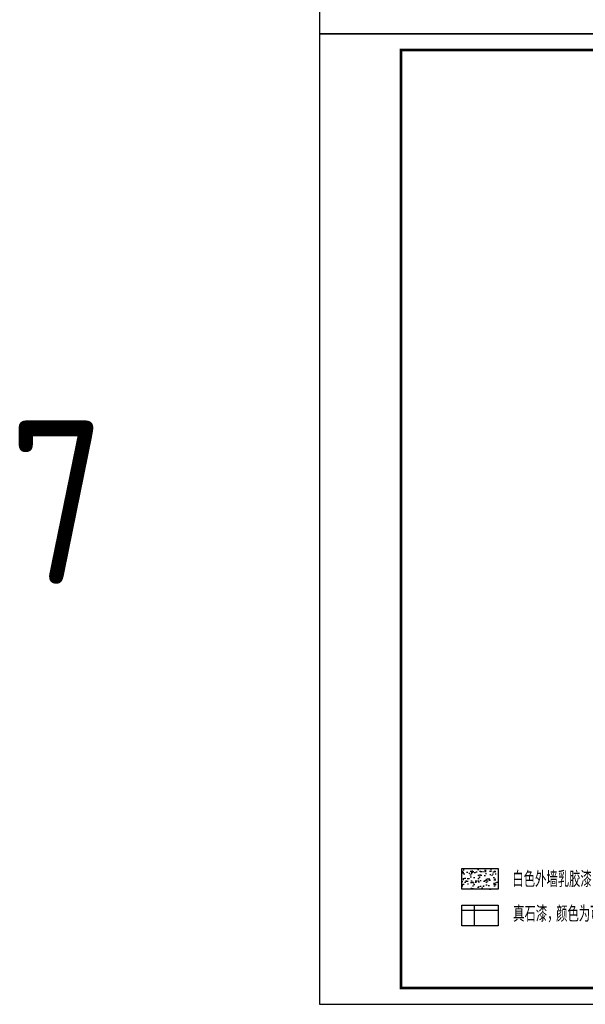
# Model space of a CAD drawing. Extents: x 199962 to 436984, y -16681 to 190402.
# Tile 1 of 36: x 229194 to 246499, y -8394 to 21737. Entities that reach past the tile are written whole.
import ezdxf

# ---------------------------------------------------------------- set-up
doc = ezdxf.new("R2010")
doc.units = 0
doc.header["$LTSCALE"] = 1000
doc.header["$MEASUREMENT"] = 0
for name, color, linetype in [('PUB_HATCH', 7, 'Continuous'), ('PUB_TEXT', 7, 'Continuous'), ('WALL', 1, 'Continuous'), ('图框', 7, 'Continuous'), ('面砖', 8, 'Continuous')]:
    doc.layers.add(name, color=color, linetype=linetype)
doc.styles.get("Standard").update_dxf_attribs({"font": 'gbenor.shx', "bigfont": 'gbcbig.shx'})

msp = doc.modelspace()

# ---------------------------------------------------------------- hatches: boundary and pattern name
at = {"layer": 'PUB_HATCH'}
h = msp.add_hatch(dxfattribs=at)
h.set_pattern_fill('多孔材料', color=253, scale=300, angle=45)
h.set_pattern_definition([(90, (424.3, 424.3), (-848.529, 1e-13), []), (180, (424.3, 424.3), (-1e-13, -848.529), [])])
h.paths.add_polyline_path([(243835.2, -5994.4), (243835.2, -5364.6), (242719.7, -5364.6), (242719.7, -5994.4)])
at = {"layer": '面砖'}
h = msp.add_hatch(dxfattribs=at)
h.set_pattern_fill('AR-SAND', color=256, scale=80, angle=45, style=0)
h.set_pattern_definition([(82.5, (-1636.3, -30195.36), (-142.95254, 133.9014), [0, -154.432, 0, -172.72, 0, -165.1]), (52.5, (-1636.3, -30195.36), (-75.60437, 329.89314), [0, -83.312, 0, -139.192, 0, -53.34]), (12.5, (-1724.67, -30283.73), (223.31993, 224.13292), [0, -50.8, 0, -182.88, 0, -238.76]), (2.5, (-1724.67, -30283.73), (152.91244, 279.0203), [0, -25.4, 0, -119.888, 0, -137.16])])
h.paths.add_polyline_path([(242719.7, -4237.3), (242719.7, -4867), (243835.2, -4867), (243835.2, -4237.3)])

# ---------------------------------------------------------------- linework, layer by layer
at = {"layer": 'WALL', "color": 6}
for points in [[(243835.2, -4867), (242719.7, -4867), (242719.7, -4237.3), (243835.2, -4237.3)], [(243835.2, -5994.4), (242719.7, -5994.4), (242719.7, -5364.6), (243835.2, -5364.6)]]:
    msp.add_lwpolyline(points, close=True, dxfattribs=at)
at = {"layer": '图框', "color": 4}
for points in [[(280361.8, 51006.3), (238361.8, 51006.3), (238361.8, 21306.3), (280361.8, 21306.3)], [(280361.8, 21306.3), (238361.8, 21306.3), (238361.8, -8393.7), (280361.8, -8393.7)]]:
    msp.add_lwpolyline(points, close=True, dxfattribs=at)
at = {"layer": '图框', "color": 4, "const_width": 80}
msp.add_lwpolyline([(240861.8, -7893.7), (279861.8, -7893.7), (279861.8, 20806.3), (240861.8, 20806.3)], close=True, dxfattribs=at)

# ---------------------------------------------------------------- texts
at = {"layer": 'PUB_TEXT'}
for s, height, p in [('7', 5000, (228859.9, 4474.3)), ('白色外墙乳胶漆', 482.27, (244266.3, -4808.6)), ('真石漆，', 482.27, (244291.6, -5869.5)), ('颜色为可参见', 482.27, (245605.4, -5869.5))]:
    msp.add_text(s, height=height, dxfattribs=at).set_placement(p)

doc.saveas('drawing.dxf')
